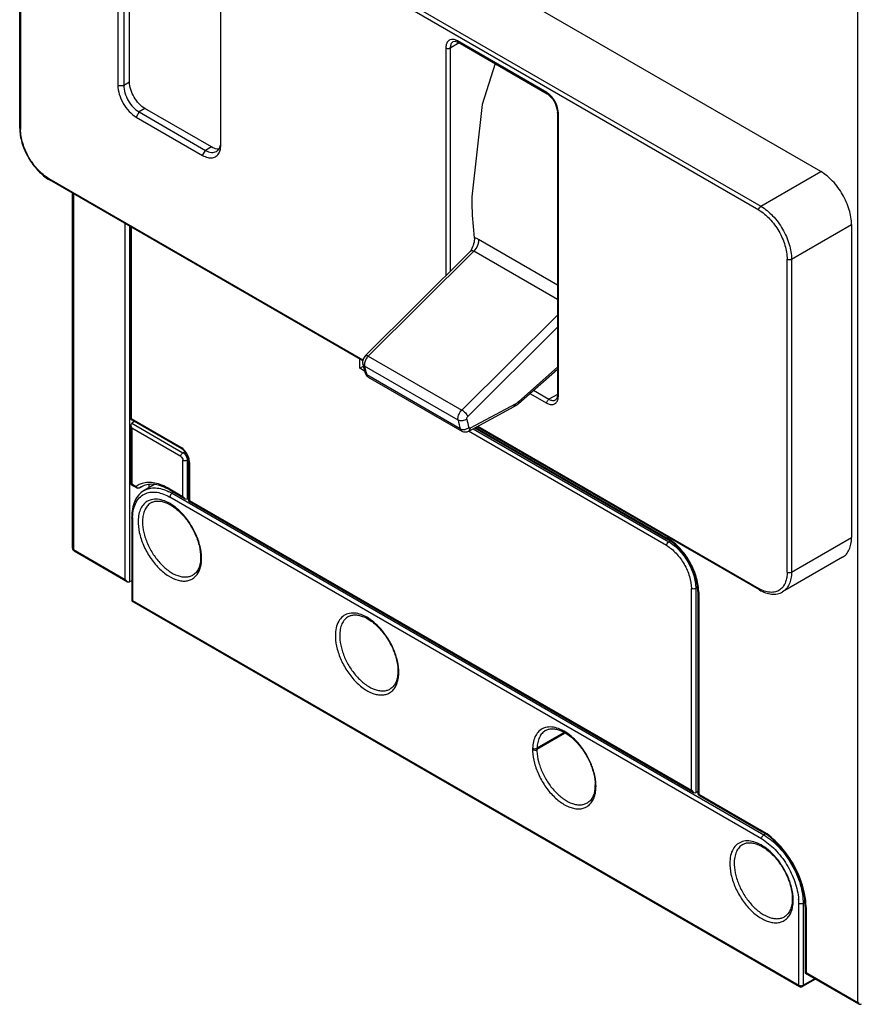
# Model space of a CAD drawing. Header units: millimetres. Extents: x 20 to 158, y 30 to 220.
# Tile 1 of 7: x 20 to 102, y 30 to 125. Entities that reach past the tile are written whole.
import ezdxf

# ---------------------------------------------------------------- set-up
doc = ezdxf.new("R2010")
doc.units = ezdxf.units.MM
doc.header["$LTSCALE"] = 16.212803
doc.layers.get('0').update_dxf_attribs({"linetype": 'CONTINUOUS'})

msp = doc.modelspace()

# ---------------------------------------------------------------- linework, layer by layer
at = {"color": 7, "linetype": 'Continuous'}
for p, q in [((97.955, 110.105), (29.246, 149.774)), ((91.937, 106.386), (23.227, 146.054)), ((23.439, 146.422), (92.149, 106.753)), ((20.392, 114.317), (20.392, 144.591)), ((20.48, 144.468), (20.48, 114.195)), ((101.535, 29.705), (101.535, 143.526)), ((31.03, 118.779), (31.03, 137.273)), ((29.899, 136.946), (29.899, 118.453)), ((30.464, 136.946), (30.464, 118.453)), ((39.869, 112.696), (39.869, 131.19)), ((61.648, 122.051), (61.648, 100.042)), ((62.942, 122.56), (62.072, 122.057)), ((62.072, 122.057), (62.072, 100.463)), ((62.354, 122.693), (62.335, 122.681)), ((62.355, 122.693), (62.354, 122.693)), ((71.406, 117.775), (62.768, 122.762)), ((62.83, 122.625), (71.468, 117.638)), ((29.899, 118.453), (30.464, 118.453)), ((31.03, 118.779), (30.464, 118.453)), ((31.949, 115.881), (31.666, 115.391)), ((31.666, 115.391), (38.101, 111.676)), ((32.515, 116.207), (31.949, 115.881)), ((31.949, 115.881), (38.384, 112.166)), ((38.95, 112.492), (32.515, 116.207)), ((72.45, 115.897), (72.45, 88.556)), ((72.537, 88.434), (72.537, 115.775)), ((38.95, 112.492), (38.384, 112.166)), ((38.101, 111.676), (38.384, 112.166)), ((92.149, 106.753), (97.955, 110.105)), ((23.227, 109.436), (53.62, 91.889)), ((53.603, 91.797), (23.289, 109.299)), ((25.505, 73.672), (25.505, 108.019)), ((25.593, 107.969), (25.593, 73.549)), ((30.614, 70.651), (30.614, 105.07)), ((31.038, 104.825), (31.038, 70.406)), ((95.109, 101.627), (100.915, 104.979)), ((100.915, 104.979), (100.915, 74.706)), ((31.087, 104.797), (31.087, 86.338)), ((31.175, 104.75), (31.175, 86.216)), ((72.45, 99.131), (64.811, 103.541)), ((53.861, 92.307), (63.985, 102.363)), ((64.349, 102.4), (54.14, 92.259)), ((64.097, 102.518), (63.985, 102.363)), ((72.45, 97.723), (64.349, 102.4)), ((94.684, 71.354), (94.684, 101.627)), ((95.109, 101.627), (95.109, 71.354)), ((63.191, 87.034), (72.45, 96.23)), ((63.759, 86.411), (72.45, 95.043)), ((53.307, 91.074), (53.307, 91.972)), ((53.781, 91.291), (53.609, 91.507)), ((54.14, 92.259), (63.191, 87.034)), ((53.307, 91.074), (53.661, 91.279)), ((53.775, 90.804), (53.307, 91.074)), ((62.832, 86.065), (53.781, 91.291)), ((53.811, 90.658), (53.982, 90.447)), ((68.67, 87.655), (72.45, 91.007)), ((72.45, 91.188), (68.696, 87.859)), ((63.033, 85.221), (53.982, 90.447)), ((54.13, 90.231), (63.181, 85.006)), ((69.79, 88.649), (71.42, 87.708)), ((70.125, 88.945), (71.628, 88.077)), ((68.696, 87.859), (68.67, 87.655)), ((72.451, 88.553), (71.628, 88.077)), ((63.86, 85.004), (68.265, 87.37)), ((68.405, 87.653), (64, 85.288)), ((68.265, 87.37), (68.405, 87.653)), ((31.158, 85.572), (31.246, 85.767)), ((31.175, 86.216), (35.983, 83.44)), ((31.237, 86.078), (36.045, 83.302)), ((31.511, 85.92), (31.246, 85.767)), ((31.246, 85.767), (36.195, 82.909)), ((31.246, 85.277), (31.158, 85.572)), ((31.158, 85.572), (31.158, 79.837)), ((35.983, 82.542), (31.246, 85.277)), ((31.246, 85.277), (31.246, 79.888)), ((83.006, 73.928), (63.85, 84.987)), ((64, 85.288), (63.86, 85.004)), ((64.28, 85.229), (83.218, 74.296)), ((64.438, 85.314), (83.143, 74.515)), ((64.529, 85.363), (83.081, 74.652)), ((91.999, 69.63), (64.642, 85.424)), ((64.733, 85.473), (91.937, 69.768)), ((36.195, 82.909), (36.357, 83.002)), ((36.195, 78.663), (36.195, 82.174)), ((36.711, 82.227), (36.62, 82.174)), ((36.62, 82.174), (36.62, 78.418)), ((36.744, 82.092), (36.744, 78.245)), ((36.832, 81.97), (36.832, 78.296)), ((31.246, 79.888), (31.158, 79.837)), ((31.158, 79.837), (31.787, 79.474)), ((31.246, 79.888), (31.658, 79.65)), ((31.787, 79.474), (31.658, 79.65)), ((31.965, 79.472), (31.787, 79.474)), ((32.224, 79.621), (31.965, 79.472)), ((32.164, 79.604), (31.965, 79.472)), ((33.39, 79.796), (32.439, 79.247)), ((32.939, 79.535), (32.939, 79.833)), ((34.852, 79.439), (36.195, 78.663)), ((34.914, 79.301), (36.407, 78.439)), ((92.203, 45.544), (34.927, 78.612)), ((35.306, 79.075), (35.139, 78.979)), ((35.139, 78.979), (92.415, 45.912)), ((36.195, 78.663), (36.407, 78.439)), ((36.407, 78.439), (36.62, 78.418)), ((36.744, 78.49), (36.62, 78.418)), ((36.832, 78.296), (36.744, 78.245)), ((36.744, 78.245), (85.622, 50.026)), ((36.832, 78.296), (85.41, 50.25)), ((31.233, 76.652), (31.233, 68.559)), ((31.321, 76.53), (31.321, 68.61)), ((83.218, 74.296), (83.323, 74.356)), ((95.109, 71.354), (100.915, 74.706)), ((25.593, 73.549), (30.614, 70.651)), ((25.655, 73.412), (30.826, 70.427)), ((100.048, 72.79), (94.242, 69.438)), ((30.614, 70.651), (30.826, 70.427)), ((31.233, 70.518), (31.038, 70.406)), ((30.826, 70.427), (31.038, 70.406)), ((85.41, 50.25), (85.41, 69.764)), ((85.966, 69.84), (85.834, 69.764)), ((85.834, 69.764), (85.834, 50.005)), ((31.321, 68.61), (31.233, 68.559)), ((31.321, 68.61), (95.809, 31.378)), ((86.034, 69.509), (86.034, 49.994)), ((86.122, 69.386), (86.122, 49.872)), ((31.233, 68.559), (95.871, 31.241)), ((73.144, 55.722), (70.465, 54.175)), ((73.033, 55.789), (70.468, 54.308)), ((70.043, 54.317), (70.041, 54.177)), ((70.468, 54.308), (70.465, 54.175)), ((76.093, 50.753), (76.091, 50.622)), ((76.178, 50.491), (76.181, 50.629)), ((85.41, 50.25), (85.622, 50.026)), ((85.622, 50.026), (85.834, 50.005)), ((86.034, 50.12), (85.834, 50.005)), ((86.122, 49.872), (92.203, 46.361)), ((86.184, 49.734), (92.265, 46.223)), ((92.575, 46.004), (92.415, 45.912)), ((95.809, 31.378), (95.809, 39.298)), ((96.393, 39.39), (96.233, 39.298)), ((96.233, 39.298), (96.233, 31.378)), ((96.428, 39.012), (96.428, 32.552)), ((96.516, 38.89), (96.516, 32.603)), ((96.516, 32.603), (96.428, 32.552)), ((96.428, 32.552), (101.597, 29.568)), ((96.516, 32.603), (101.535, 29.705)), ((97.436, 31.971), (96.171, 31.241)), ((96.233, 31.378), (97.348, 32.021))]:
    msp.add_line(p, q, dxfattribs=at)
for points in [[(62.355, 122.693), (62.537, 122.726), (62.787, 122.648), (62.83, 122.625)], [(66.412, 120.557), (65.17, 116.599), (64.158, 107.655)], [(71.468, 117.637), (71.484, 117.628), (72.013, 117.119), (72.237, 116.74), (72.448, 115.968), (72.45, 115.898)], [(72.45, 88.555), (72.375, 88.163), (72.257, 88.027)]]:
    msp.add_lwpolyline(points, dxfattribs=at)
for centre, radius, start, end in [((62.286, 122.126), 0.779, 81.93218, 86.83083), ((70.625, 116.426), 1.559, 55.29645, 59.93731), ((70.88, 115.773), 1.658, 0.05867, 4.41167), ((87.59, 99.154), 34.831, 192.68155, 194.11731), ((54.552, 91.428), 0.785, 176.36388, 179.96014), ((55.11, 91.306), 1.361, 140.9998, 149.19158), ((54.323, 91.412), 0.556, 188.05085, 192.63352), ((87.88, 98.965), 34.952, 192.68331, 193.1593), ((87.412, 98.855), 34.472, 193.15913, 193.70901), ((86.982, 98.751), 34.029, 193.70931, 194.12379), ((54.264, 90.464), 0.268, 228.72456, 239.94268), ((67.766, 88.841), 1.348, 298.29725, 303.13547), ((31.387, 86.338), 0.3, 180, 240.00056), ((96.386, 93.613), 34.392, 192.67686, 194.12183), ((96.851, 93.632), 34.01, 192.67686, 194.12183), ((32.817, 77.981), 2.032, 117.86766, 124.78805), ((32.83, 77.956), 2.06, 111.6764, 117.85557), ((32.849, 77.908), 2.112, 106.8117, 111.67248), ((33.029, 78.104), 1.731, 114.7865, 119.99004), ((32.767, 74.88), 4.736, 59.94737, 64.00353), ((33.503, 76.899), 1.507, 104.18945, 112.53664), ((35.995, 76.53), 4.674, 178.69747, 180.00365), ((35.595, 76.229), 3.738, 175.97613, 178.01101), ((35.979, 76.221), 3.698, 178.01086, 180.00998), ((35.761, 76.228), 3.48, 175.97613, 178.01101), ((30.631, 71.967), 7.468, 23.60229, 36.82154), ((31.068, 72.158), 6.991, 19.29243, 23.60353), ((81.017, 71.079), 4.127, 58.31318, 59.99239), ((25.805, 73.672), 0.3, 180, 240.00056), ((34.412, 72.658), 3.584, 353.81744, 358.06609), ((33.834, 72.675), 4.163, 0.00849, 1.71222), ((34.025, 72.675), 3.972, 358.01086, 0.00998), ((93.708, 72.835), 3.542, 239.99418, 241.71774), ((81.995, 69.385), 4.127, 0.00817, 1.6873), ((55.171, 65.198), 4.222, 180.01043, 182.03875), ((55.303, 65.198), 3.93, 180.01043, 182.03875), ((49.762, 60.967), 7.423, 21.69909, 38.34272), ((50.182, 61.142), 6.967, 19.62732, 21.63762), ((52.616, 61.643), 4.473, 2.00191, 3.88382), ((53.033, 61.654), 4.056, 358.02145, 2.05248), ((71.683, 54.864), 1.496, 105.22959, 113.6027), ((68.839, 49.935), 7.44, 23.63037, 37.3265), ((74.169, 54.174), 4.128, 179.96302, 182.04432), ((74.394, 54.176), 3.929, 180.01033, 182.02193), ((69.213, 50.097), 7.033, 19.72814, 23.64364), ((71.835, 50.626), 4.346, 1.68747, 1.97448), ((71.965, 50.63), 4.215, 1.31956, 1.68786), ((72.143, 50.631), 4.038, 359.96687, 1.35376), ((86.334, 49.994), 0.3, 180, 240.00056), ((89.291, 41.319), 5.823, 58.77952, 59.99634), ((93.355, 43.153), 4.222, 180.01043, 182.03875), ((93.487, 43.153), 3.93, 180.01043, 182.03875), ((87.946, 38.922), 7.423, 21.69909, 38.34272), ((88.366, 39.097), 6.967, 19.62732, 21.63762), ((90.8, 39.598), 4.473, 2.00191, 3.88382), ((91.217, 39.609), 4.056, 358.02145, 2.05248), ((90.626, 39.291), 5.183, 0.07823, 4.30062), ((90.694, 38.889), 5.823, 0.00422, 1.22098), ((96.021, 31.5), 0.3, 240.00056, 299.99985), ((96.021, 31.834), 0.507, 261.18668, 278.81359), ((96.028, 31.791), 0.463, 278.84407, 283.9649), ((101.747, 29.827), 0.3, 240.00056, 299.99985)]:
    msp.add_arc(centre, radius, start, end, dxfattribs=at)
for points, knots in [([(62.329, 122.904), (62.233, 122.909), (62.038, 122.882), (61.801, 122.692), (61.67, 122.396), (61.648, 122.172), (61.648, 122.051)], [0, 0, 0, 0, 0.233018, 0.45737, 0.707455, 1, 1, 1, 1]), ([(62.072, 122.051), (62.043, 122.035), (61.973, 122.01), (61.86, 121.996), (61.747, 122.01), (61.677, 122.035), (61.648, 122.051)], [0, 0, 0, 0, 0.230089, 0.49999, 0.769896, 1, 1, 1, 1]), ([(62.254, 122.615), (62.191, 122.55), (62.093, 122.364), (62.072, 122.161), (62.072, 122.051)], [0, 0, 0, 0, 0.454234, 1, 1, 1, 1]), ([(62.768, 122.762), (62.737, 122.78), (62.619, 122.842), (62.491, 122.884), (62.395, 122.897)], [0, 0, 0, 0, 0.270936, 1, 1, 1, 1]), ([(62.768, 122.762), (62.768, 122.748), (62.772, 122.698), (62.798, 122.644), (62.83, 122.625)], [0, 0, 0, 0, 0.277394, 1, 1, 1, 1]), ([(29.899, 118.453), (29.899, 118.163), (30.007, 117.552), (30.386, 116.693), (30.94, 115.935), (31.415, 115.536), (31.666, 115.391)], [0, 0, 0, 0, 0.237254, 0.500001, 0.762748, 1, 1, 1, 1]), ([(30.464, 118.453), (30.464, 118.209), (30.556, 117.696), (30.874, 116.974), (31.339, 116.338), (31.738, 116.002), (31.949, 115.881)], [0, 0, 0, 0, 0.237248, 0.500001, 0.762753, 1, 1, 1, 1]), ([(32.515, 116.207), (32.304, 116.329), (31.905, 116.665), (31.44, 117.301), (31.121, 118.022), (31.03, 118.536), (31.03, 118.779)], [0, 0, 0, 0, 0.237252, 0.499999, 0.762746, 1, 1, 1, 1]), ([(71.468, 117.638), (71.458, 117.643), (71.419, 117.679), (71.406, 117.735), (71.406, 117.775)], [0, 0, 0, 0, 0.22889, 1, 1, 1, 1]), ([(71.781, 117.483), (71.759, 117.504), (71.675, 117.584), (71.584, 117.658), (71.513, 117.707)], [0, 0, 0, 0, 0.258508, 1, 1, 1, 1]), ([(72.467, 116.28), (72.408, 116.505), (72.227, 116.939), (71.946, 117.318), (71.781, 117.483)], [0, 0, 0, 0, 0.498713, 1, 1, 1, 1]), ([(72.532, 115.9), (72.53, 115.931), (72.517, 116.059), (72.492, 116.186), (72.467, 116.28)], [0, 0, 0, 0, 0.240878, 1, 1, 1, 1]), ([(72.537, 115.775), (72.525, 115.782), (72.483, 115.811), (72.45, 115.86), (72.45, 115.897)], [0, 0, 0, 0, 0.277502, 1, 1, 1, 1]), ([(20.392, 114.317), (20.392, 113.84), (20.568, 112.837), (21.187, 111.431), (22.095, 110.191), (22.875, 109.538), (23.289, 109.299)], [0, 0, 0, 0, 0.238623, 0.500003, 0.761382, 1, 1, 1, 1]), ([(20.392, 114.317), (20.392, 114.294), (20.412, 114.242), (20.455, 114.209), (20.48, 114.195)], [0, 0, 0, 0, 0.449974, 1, 1, 1, 1]), ([(23.227, 109.436), (22.837, 109.661), (22.099, 110.283), (21.237, 111.46), (20.649, 112.795), (20.48, 113.745), (20.48, 114.195)], [0, 0, 0, 0, 0.23724, 0.499999, 0.762759, 1, 1, 1, 1]), ([(39.666, 112.291), (39.61, 112.288), (39.359, 112.298), (39.118, 112.395), (38.95, 112.492)], [0, 0, 0, 0, 0.225255, 1, 1, 1, 1]), ([(39.434, 112.062), (39.535, 112.12), (39.72, 112.305), (39.807, 112.546), (39.834, 112.676)], [0, 0, 0, 0, 0.467842, 1, 1, 1, 1]), ([(39.699, 111.921), (39.727, 111.974), (39.835, 112.219), (39.869, 112.491), (39.869, 112.696)], [0, 0, 0, 0, 0.227853, 1, 1, 1, 1]), ([(38.101, 111.676), (38.255, 111.587), (38.56, 111.452), (38.968, 111.417), (39.249, 111.493), (39.494, 111.628), (39.632, 111.797), (39.699, 111.921)], [0, 0, 0, 0, 0.292612, 0.542151, 0.656406, 0.768222, 1, 1, 1, 1]), ([(38.384, 112.166), (38.476, 112.112), (38.659, 112.025), (38.941, 111.957), (39.206, 111.964), (39.365, 112.022), (39.434, 112.062)], [0, 0, 0, 0, 0.289535, 0.549106, 0.782249, 1, 1, 1, 1]), ([(100.915, 104.979), (100.915, 105.464), (100.733, 106.488), (100.098, 107.925), (99.17, 109.194), (98.375, 109.863), (97.955, 110.105)], [0, 0, 0, 0, 0.237241, 0.500001, 0.76276, 1, 1, 1, 1]), ([(23.227, 109.436), (23.227, 109.407), (23.234, 109.354), (23.269, 109.31), (23.289, 109.299)], [0, 0, 0, 0, 0.550024, 1, 1, 1, 1]), ([(64.158, 107.655), (64.158, 107.315), (64.177, 105.994), (64.275, 104.673), (64.397, 103.699)], [0, 0, 0, 0, 0.256738, 1, 1, 1, 1]), ([(91.937, 106.386), (91.937, 106.459), (91.986, 106.602), (92.086, 106.717), (92.149, 106.753)], [0, 0, 0, 0, 0.500002, 1, 1, 1, 1]), ([(92.149, 106.753), (92.569, 106.511), (93.364, 105.842), (94.292, 104.573), (94.927, 103.135), (95.109, 102.112), (95.109, 101.627)], [0, 0, 0, 0, 0.237237, 0.499999, 0.762762, 1, 1, 1, 1]), ([(91.937, 106.386), (92.327, 106.161), (93.065, 105.539), (93.927, 104.362), (94.515, 103.027), (94.684, 102.077), (94.684, 101.627)], [0, 0, 0, 0, 0.23724, 0.499999, 0.762759, 1, 1, 1, 1]), ([(64.397, 103.699), (64.409, 103.608), (64.404, 103.413), (64.319, 103.01), (64.192, 102.714), (64.097, 102.518)], [0, 0, 0, 0, 0.221969, 0.469227, 1, 1, 1, 1]), ([(64.811, 103.541), (64.821, 103.454), (64.812, 103.256), (64.696, 102.849), (64.509, 102.559), (64.349, 102.4)], [0, 0, 0, 0, 0.208547, 0.46483, 1, 1, 1, 1]), ([(64.811, 103.541), (64.775, 103.562), (64.645, 103.631), (64.503, 103.682), (64.397, 103.699)], [0, 0, 0, 0, 0.275412, 1, 1, 1, 1]), ([(64.349, 102.4), (64.3, 102.428), (64.192, 102.464), (64.081, 102.432), (64.038, 102.405)], [0, 0, 0, 0, 0.528466, 1, 1, 1, 1]), ([(95.109, 101.627), (95.046, 101.591), (94.896, 101.562), (94.747, 101.591), (94.684, 101.627)], [0, 0, 0, 0, 0.499999, 1, 1, 1, 1]), ([(53.861, 92.307), (53.758, 92.205), (53.6, 91.95), (53.577, 91.647), (53.609, 91.507)], [0, 0, 0, 0, 0.50324, 1, 1, 1, 1]), ([(53.942, 92.003), (53.917, 91.961), (53.83, 91.797), (53.776, 91.614), (53.768, 91.478)], [0, 0, 0, 0, 0.263941, 1, 1, 1, 1]), ([(53.861, 92.307), (53.887, 92.333), (53.964, 92.335), (54.055, 92.304), (54.111, 92.276), (54.14, 92.259)], [0, 0, 0, 0, 0.371463, 0.653884, 1, 1, 1, 1]), ([(53.766, 91.429), (53.766, 91.421), (53.767, 91.389), (53.769, 91.358), (53.773, 91.334)], [0, 0, 0, 0, 0.257579, 1, 1, 1, 1]), ([(53.811, 90.658), (53.833, 90.571), (53.912, 90.401), (54.051, 90.277), (54.13, 90.231)], [0, 0, 0, 0, 0.499498, 1, 1, 1, 1]), ([(53.982, 90.447), (53.986, 90.428), (54.008, 90.36), (54.048, 90.296), (54.087, 90.262)], [0, 0, 0, 0, 0.271073, 1, 1, 1, 1]), ([(68.696, 87.859), (68.68, 87.846), (68.619, 87.793), (68.554, 87.744), (68.503, 87.711)], [0, 0, 0, 0, 0.257482, 1, 1, 1, 1]), ([(71.42, 87.708), (71.42, 87.741), (71.434, 87.814), (71.478, 87.919), (71.546, 88.01), (71.603, 88.058), (71.632, 88.075)], [0, 0, 0, 0, 0.230132, 0.500037, 0.769924, 1, 1, 1, 1]), ([(71.42, 87.708), (71.52, 87.65), (71.72, 87.566), (72.031, 87.558), (72.293, 87.686), (72.401, 87.842), (72.441, 87.926)], [0, 0, 0, 0, 0.292034, 0.538115, 0.763102, 1, 1, 1, 1]), ([(71.632, 88.075), (71.685, 88.044), (71.793, 87.995), (71.96, 87.959), (72.116, 87.966), (72.211, 88.001), (72.252, 88.024)], [0, 0, 0, 0, 0.285169, 0.544583, 0.779421, 1, 1, 1, 1]), ([(72.441, 87.926), (72.458, 87.962), (72.519, 88.125), (72.537, 88.3), (72.537, 88.434)], [0, 0, 0, 0, 0.229772, 1, 1, 1, 1]), ([(72.45, 88.555), (72.45, 88.543), (72.461, 88.492), (72.503, 88.453), (72.537, 88.434)], [0, 0, 0, 0, 0.228916, 1, 1, 1, 1]), ([(62.817, 86.203), (62.817, 86.352), (62.902, 86.66), (63.078, 86.921), (63.191, 87.034)], [0, 0, 0, 0, 0.482301, 1, 1, 1, 1]), ([(63.191, 87.034), (63.252, 86.998), (63.373, 86.911), (63.535, 86.756), (63.669, 86.588), (63.737, 86.469), (63.759, 86.411)], [0, 0, 0, 0, 0.248258, 0.521396, 0.783297, 1, 1, 1, 1]), ([(68.265, 87.37), (68.301, 87.389), (68.444, 87.472), (68.576, 87.573), (68.67, 87.655)], [0, 0, 0, 0, 0.244624, 1, 1, 1, 1]), ([(31.087, 86.338), (31.087, 86.315), (31.108, 86.263), (31.15, 86.23), (31.175, 86.216)], [0, 0, 0, 0, 0.449974, 1, 1, 1, 1]), ([(31.175, 86.216), (31.175, 86.187), (31.182, 86.134), (31.217, 86.09), (31.237, 86.078)], [0, 0, 0, 0, 0.550024, 1, 1, 1, 1]), ([(62.832, 86.065), (62.829, 86.076), (62.82, 86.122), (62.817, 86.168), (62.817, 86.203)], [0, 0, 0, 0, 0.238572, 1, 1, 1, 1]), ([(63.669, 86.169), (63.554, 86.072), (63.268, 85.957), (62.955, 85.994), (62.832, 86.065)], [0, 0, 0, 0, 0.513916, 1, 1, 1, 1]), ([(63.669, 86.169), (63.66, 86.209), (63.677, 86.301), (63.726, 86.378), (63.759, 86.411)], [0, 0, 0, 0, 0.465685, 1, 1, 1, 1]), ([(63.033, 85.221), (63.045, 85.215), (63.096, 85.188), (63.151, 85.17), (63.194, 85.161)], [0, 0, 0, 0, 0.238871, 1, 1, 1, 1]), ([(63.181, 85.006), (63.145, 85.027), (63.078, 85.091), (63.044, 85.176), (63.033, 85.221)], [0, 0, 0, 0, 0.471878, 1, 1, 1, 1]), ([(63.181, 85.006), (63.282, 84.947), (63.521, 84.884), (63.757, 84.949), (63.86, 85.004)], [0, 0, 0, 0, 0.500418, 1, 1, 1, 1]), ([(63.194, 85.161), (63.214, 85.157), (63.296, 85.143), (63.381, 85.144), (63.444, 85.152)], [0, 0, 0, 0, 0.242183, 1, 1, 1, 1]), ([(63.444, 85.152), (63.483, 85.157), (63.636, 85.187), (63.781, 85.259), (63.868, 85.334)], [0, 0, 0, 0, 0.257131, 1, 1, 1, 1]), ([(64, 85.288), (63.975, 85.274), (63.929, 85.262), (63.882, 85.296), (63.872, 85.321), (63.868, 85.334)], [0, 0, 0, 0, 0.518048, 0.745198, 1, 1, 1, 1]), ([(36.045, 83.302), (36.025, 83.314), (35.99, 83.358), (35.983, 83.411), (35.983, 83.44)], [0, 0, 0, 0, 0.449976, 1, 1, 1, 1]), ([(36.088, 83.372), (36.079, 83.378), (36.045, 83.402), (36.01, 83.424), (35.983, 83.44)], [0, 0, 0, 0, 0.255789, 1, 1, 1, 1]), ([(35.983, 82.542), (35.983, 82.614), (36.033, 82.758), (36.132, 82.873), (36.195, 82.909)], [0, 0, 0, 0, 0.500002, 1, 1, 1, 1]), ([(36.744, 82.092), (36.744, 82.204), (36.699, 82.444), (36.547, 82.786), (36.328, 83.087), (36.142, 83.247), (36.045, 83.302)], [0, 0, 0, 0, 0.230663, 0.499989, 0.769325, 1, 1, 1, 1]), ([(36.482, 82.964), (36.454, 83.005), (36.339, 83.156), (36.201, 83.29), (36.088, 83.372)], [0, 0, 0, 0, 0.261912, 1, 1, 1, 1]), ([(36.195, 82.909), (36.224, 82.892), (36.344, 82.808), (36.439, 82.69), (36.495, 82.592)], [0, 0, 0, 0, 0.228766, 1, 1, 1, 1]), ([(36.825, 82.094), (36.81, 82.245), (36.727, 82.553), (36.576, 82.831), (36.482, 82.964)], [0, 0, 0, 0, 0.48296, 1, 1, 1, 1]), ([(35.983, 82.542), (36.046, 82.505), (36.146, 82.39), (36.195, 82.247), (36.195, 82.174)], [0, 0, 0, 0, 0.499997, 1, 1, 1, 1]), ([(36.33, 82.129), (36.317, 82.131), (36.271, 82.14), (36.225, 82.157), (36.195, 82.174)], [0, 0, 0, 0, 0.266923, 1, 1, 1, 1]), ([(36.62, 82.174), (36.579, 82.151), (36.481, 82.121), (36.381, 82.121), (36.33, 82.129)], [0, 0, 0, 0, 0.477225, 1, 1, 1, 1]), ([(36.495, 82.592), (36.515, 82.558), (36.581, 82.428), (36.62, 82.281), (36.62, 82.174)], [0, 0, 0, 0, 0.267079, 1, 1, 1, 1]), ([(36.832, 81.97), (36.807, 81.984), (36.764, 82.017), (36.744, 82.069), (36.744, 82.092)], [0, 0, 0, 0, 0.550026, 1, 1, 1, 1]), ([(36.832, 81.97), (36.832, 81.98), (36.831, 82.022), (36.828, 82.063), (36.825, 82.094)], [0, 0, 0, 0, 0.244158, 1, 1, 1, 1]), ([(32.439, 79.247), (32.244, 79.134), (31.882, 78.831), (31.499, 78.213), (31.276, 77.468), (31.233, 76.931), (31.233, 76.652)], [0, 0, 0, 0, 0.226456, 0.463126, 0.719609, 1, 1, 1, 1]), ([(34.852, 79.439), (34.628, 79.568), (34.182, 79.787), (33.498, 79.992), (32.845, 80.051), (32.429, 79.987), (32.238, 79.929)], [0, 0, 0, 0, 0.284381, 0.544052, 0.780741, 1, 1, 1, 1]), ([(34.914, 79.301), (34.679, 79.437), (34.218, 79.66), (33.516, 79.847), (32.87, 79.863), (32.476, 79.756), (32.303, 79.676)], [0, 0, 0, 0, 0.29728, 0.560092, 0.791259, 1, 1, 1, 1]), ([(32.439, 79.247), (32.599, 79.339), (32.962, 79.478), (33.562, 79.522), (34.206, 79.408), (34.63, 79.241), (34.843, 79.137)], [0, 0, 0, 0, 0.22209, 0.457072, 0.714701, 1, 1, 1, 1]), ([(32.605, 78.974), (32.769, 79.039), (33.133, 79.121), (33.715, 79.092), (34.327, 78.921), (34.727, 78.728), (34.927, 78.612)], [0, 0, 0, 0, 0.218281, 0.453714, 0.71357, 1, 1, 1, 1]), ([(34.852, 79.439), (34.852, 79.41), (34.859, 79.357), (34.894, 79.313), (34.914, 79.301)], [0, 0, 0, 0, 0.550024, 1, 1, 1, 1]), ([(31.322, 76.636), (31.328, 76.909), (31.385, 77.426), (31.635, 78.124), (32.043, 78.667), (32.413, 78.898), (32.605, 78.974)], [0, 0, 0, 0, 0.290605, 0.548156, 0.779646, 1, 1, 1, 1]), ([(32.926, 78.291), (32.775, 78.228), (32.486, 78.046), (32.158, 77.629), (31.944, 77.096), (31.881, 76.701), (31.866, 76.491)], [0, 0, 0, 0, 0.223165, 0.456378, 0.713165, 1, 1, 1, 1]), ([(33.118, 78.07), (33.205, 78.12), (33.399, 78.2), (33.727, 78.246), (34.089, 78.215), (34.639, 78.063), (35.357, 77.662), (36.162, 76.941), (36.879, 76.016), (37.445, 74.966), (37.81, 73.881), (37.909, 73.146), (37.909, 72.798)], [0, 0, 0, 0, 0.037371, 0.077612, 0.122374, 0.172592, 0.289769, 0.426012, 0.574098, 0.725155, 0.869932, 1, 1, 1, 1]), ([(35.805, 77.338), (35.59, 77.535), (35.154, 77.882), (34.457, 78.253), (33.776, 78.433), (33.332, 78.41), (33.134, 78.36)], [0, 0, 0, 0, 0.294981, 0.560185, 0.793536, 1, 1, 1, 1]), ([(35.139, 78.979), (35.076, 78.943), (34.977, 78.828), (34.927, 78.684), (34.927, 78.612)], [0, 0, 0, 0, 0.499998, 1, 1, 1, 1]), ([(33.118, 78.07), (32.999, 78.001), (32.773, 77.818), (32.52, 77.445), (32.353, 76.986), (32.303, 76.65), (32.29, 76.472)], [0, 0, 0, 0, 0.222126, 0.457186, 0.715066, 1, 1, 1, 1]), ([(36.609, 76.442), (36.547, 76.525), (36.299, 76.841), (36.024, 77.135), (35.805, 77.338)], [0, 0, 0, 0, 0.256072, 1, 1, 1, 1]), ([(31.321, 76.53), (31.296, 76.544), (31.254, 76.577), (31.233, 76.629), (31.233, 76.652)], [0, 0, 0, 0, 0.550026, 1, 1, 1, 1]), ([(31.859, 76.359), (31.846, 75.969), (31.939, 75.142), (32.342, 73.927), (32.98, 72.759), (33.797, 71.744), (34.717, 70.975), (35.547, 70.579), (36.182, 70.472), (36.611, 70.494), (37.001, 70.616), (37.225, 70.763), (37.324, 70.849)], [0, 0, 0, 0, 0.128923, 0.272213, 0.421575, 0.567389, 0.700793, 0.815801, 0.866256, 0.912746, 0.956684, 1, 1, 1, 1]), ([(32.281, 76.22), (32.281, 75.875), (32.378, 75.148), (32.739, 74.082), (33.294, 73.054), (34.001, 72.15), (34.8, 71.443), (35.523, 71.047), (36.089, 70.897), (36.478, 70.868), (36.841, 70.921), (37.06, 71.013), (37.16, 71.07)], [0, 0, 0, 0, 0.128686, 0.270271, 0.417429, 0.561774, 0.695443, 0.812707, 0.864675, 0.912507, 0.957138, 1, 1, 1, 1]), ([(37.995, 72.799), (37.991, 72.933), (37.948, 73.5), (37.809, 74.057), (37.666, 74.467)], [0, 0, 0, 0, 0.235173, 1, 1, 1, 1]), ([(83.143, 74.515), (83.123, 74.527), (83.088, 74.571), (83.081, 74.624), (83.081, 74.652)], [0, 0, 0, 0, 0.449976, 1, 1, 1, 1]), ([(86.034, 69.509), (86.034, 69.979), (85.854, 70.978), (85.233, 72.384), (84.326, 73.625), (83.551, 74.28), (83.143, 74.515)], [0, 0, 0, 0, 0.23577, 0.499999, 0.764229, 1, 1, 1, 1]), ([(86.12, 69.507), (86.106, 69.989), (85.911, 70.995), (85.279, 72.41), (84.369, 73.665), (83.595, 74.337), (83.185, 74.59)], [0, 0, 0, 0, 0.238342, 0.500001, 0.761659, 1, 1, 1, 1]), ([(100.048, 72.79), (100.186, 72.87), (100.444, 73.087), (100.719, 73.536), (100.883, 74.091), (100.915, 74.494), (100.915, 74.706)], [0, 0, 0, 0, 0.217783, 0.45091, 0.710297, 1, 1, 1, 1]), ([(25.505, 73.672), (25.505, 73.648), (25.526, 73.596), (25.568, 73.564), (25.593, 73.549)], [0, 0, 0, 0, 0.449974, 1, 1, 1, 1]), ([(25.593, 73.549), (25.593, 73.521), (25.6, 73.468), (25.635, 73.424), (25.655, 73.412)], [0, 0, 0, 0, 0.550024, 1, 1, 1, 1]), ([(83.006, 73.928), (83.006, 74.001), (83.056, 74.144), (83.155, 74.259), (83.218, 74.296)], [0, 0, 0, 0, 0.500002, 1, 1, 1, 1]), ([(83.006, 73.928), (83.347, 73.731), (83.993, 73.187), (84.747, 72.157), (85.262, 70.989), (85.41, 70.158), (85.41, 69.764)], [0, 0, 0, 0, 0.23724, 0.499999, 0.762759, 1, 1, 1, 1]), ([(83.218, 74.296), (83.59, 74.081), (84.292, 73.49), (85.113, 72.368), (85.674, 71.097), (85.834, 70.193), (85.834, 69.764)], [0, 0, 0, 0, 0.237237, 0.499999, 0.762762, 1, 1, 1, 1]), ([(37.909, 72.798), (37.909, 72.598), (37.88, 72.224), (37.733, 71.718), (37.495, 71.323), (37.275, 71.137), (37.16, 71.07)], [0, 0, 0, 0, 0.305121, 0.569403, 0.796873, 1, 1, 1, 1]), ([(37.324, 70.849), (37.51, 71.009), (37.823, 71.462), (37.945, 71.988), (37.976, 72.272)], [0, 0, 0, 0, 0.463086, 1, 1, 1, 1]), ([(94.684, 71.354), (94.684, 71.184), (94.662, 70.858), (94.55, 70.404), (94.362, 70.017), (94.184, 69.808), (94.085, 69.722)], [0, 0, 0, 0, 0.28527, 0.545136, 0.781273, 1, 1, 1, 1]), ([(95.109, 71.354), (95.109, 71.142), (95.076, 70.738), (94.913, 70.184), (94.638, 69.735), (94.38, 69.517), (94.242, 69.438)], [0, 0, 0, 0, 0.2897, 0.549084, 0.782214, 1, 1, 1, 1]), ([(94.684, 71.354), (94.747, 71.318), (94.896, 71.289), (95.046, 71.318), (95.109, 71.354)], [0, 0, 0, 0, 0.500001, 1, 1, 1, 1]), ([(85.545, 69.719), (85.532, 69.721), (85.486, 69.73), (85.44, 69.747), (85.41, 69.764)], [0, 0, 0, 0, 0.266923, 1, 1, 1, 1]), ([(85.834, 69.764), (85.793, 69.74), (85.696, 69.711), (85.596, 69.711), (85.545, 69.719)], [0, 0, 0, 0, 0.477225, 1, 1, 1, 1]), ([(91.999, 69.63), (91.979, 69.642), (91.944, 69.686), (91.937, 69.739), (91.937, 69.768)], [0, 0, 0, 0, 0.449976, 1, 1, 1, 1]), ([(91.999, 69.63), (92.188, 69.521), (92.568, 69.341), (93.162, 69.201), (93.736, 69.219), (94.086, 69.348), (94.242, 69.438)], [0, 0, 0, 0, 0.27801, 0.53377, 0.771336, 1, 1, 1, 1]), ([(94.085, 69.722), (93.964, 69.616), (93.672, 69.445), (93.152, 69.365), (92.585, 69.457), (92.216, 69.615), (92.03, 69.716)], [0, 0, 0, 0, 0.221534, 0.452576, 0.709387, 1, 1, 1, 1]), ([(86.122, 69.386), (86.097, 69.4), (86.055, 69.433), (86.034, 69.485), (86.034, 69.509)], [0, 0, 0, 0, 0.550026, 1, 1, 1, 1]), ([(52.173, 67.323), (51.988, 67.269), (51.627, 67.082), (51.228, 66.59), (50.994, 65.938), (50.949, 65.454), (50.949, 65.198)], [0, 0, 0, 0, 0.220464, 0.449842, 0.706888, 1, 1, 1, 1]), ([(52.21, 67.048), (52.077, 66.971), (51.828, 66.761), (51.562, 66.327), (51.404, 65.792), (51.373, 65.402), (51.373, 65.198)], [0, 0, 0, 0, 0.217779, 0.450906, 0.710343, 1, 1, 1, 1]), ([(54.847, 66.361), (54.631, 66.555), (54.192, 66.895), (53.492, 67.253), (52.81, 67.416), (52.369, 67.38), (52.173, 67.323)], [0, 0, 0, 0, 0.295619, 0.560675, 0.793538, 1, 1, 1, 1]), ([(52.21, 67.048), (52.298, 67.098), (52.497, 67.18), (52.831, 67.224), (53.201, 67.189), (53.762, 67.028), (54.493, 66.609), (55.307, 65.862), (56.026, 64.91), (56.584, 63.835), (56.932, 62.736), (57.011, 61.994), (56.999, 61.647)], [0, 0, 0, 0, 0.037415, 0.077786, 0.122803, 0.173398, 0.291565, 0.428823, 0.577561, 0.728532, 0.872195, 1, 1, 1, 1]), ([(55.583, 65.572), (55.526, 65.644), (55.297, 65.922), (55.046, 66.181), (54.847, 66.361)], [0, 0, 0, 0, 0.25602, 1, 1, 1, 1]), ([(50.952, 65.048), (50.966, 64.658), (51.102, 63.845), (51.546, 62.665), (52.203, 61.55), (53.017, 60.597), (53.796, 59.984), (54.438, 59.658), (54.894, 59.508), (55.334, 59.447), (55.746, 59.48), (56.119, 59.608), (56.334, 59.754), (56.429, 59.838)], [0, 0, 0, 0, 0.133051, 0.278411, 0.427835, 0.572245, 0.703564, 0.762678, 0.816992, 0.866786, 0.912873, 0.956661, 1, 1, 1, 1]), ([(51.376, 65.058), (51.388, 64.714), (51.504, 63.996), (51.882, 62.948), (52.445, 61.946), (53.149, 61.07), (53.938, 60.389), (54.648, 60.012), (55.202, 59.871), (55.584, 59.847), (55.939, 59.901), (56.154, 59.991), (56.252, 60.048)], [0, 0, 0, 0, 0.13069, 0.273268, 0.420463, 0.56417, 0.696904, 0.813319, 0.864985, 0.912628, 0.957169, 1, 1, 1, 1]), ([(57.079, 61.946), (57.07, 62.07), (57.013, 62.593), (56.879, 63.105), (56.745, 63.483)], [0, 0, 0, 0, 0.236852, 1, 1, 1, 1]), ([(56.999, 61.647), (56.992, 61.462), (56.953, 61.115), (56.802, 60.649), (56.57, 60.284), (56.361, 60.111), (56.252, 60.048)], [0, 0, 0, 0, 0.302553, 0.56569, 0.794145, 1, 1, 1, 1]), ([(56.429, 59.838), (56.531, 59.928), (56.717, 60.145), (56.918, 60.541), (57.046, 61.007), (57.08, 61.34), (57.087, 61.514)], [0, 0, 0, 0, 0.220881, 0.457996, 0.717167, 1, 1, 1, 1]), ([(71.084, 56.235), (70.929, 56.167), (70.634, 55.97), (70.307, 55.524), (70.102, 54.957), (70.051, 54.538), (70.043, 54.317)], [0, 0, 0, 0, 0.220767, 0.45321, 0.710961, 1, 1, 1, 1]), ([(73.947, 55.331), (73.733, 55.525), (73.297, 55.863), (72.603, 56.223), (71.925, 56.391), (71.485, 56.361), (71.29, 56.308)], [0, 0, 0, 0, 0.295161, 0.560185, 0.793331, 1, 1, 1, 1]), ([(71.302, 56.025), (71.176, 55.952), (70.939, 55.757), (70.679, 55.355), (70.516, 54.86), (70.474, 54.498), (70.468, 54.308)], [0, 0, 0, 0, 0.220031, 0.454137, 0.712752, 1, 1, 1, 1]), ([(71.302, 56.025), (71.389, 56.075), (71.583, 56.155), (71.911, 56.201), (72.274, 56.17), (72.823, 56.018), (73.542, 55.616), (74.346, 54.895), (75.064, 53.97), (75.629, 52.92), (75.995, 51.835), (76.093, 51.099), (76.093, 50.751)], [0, 0, 0, 0, 0.037371, 0.077614, 0.122378, 0.1726, 0.289787, 0.426041, 0.574134, 0.72519, 0.869955, 1, 1, 1, 1]), ([(74.755, 54.447), (74.693, 54.528), (74.444, 54.841), (74.167, 55.132), (73.947, 55.331)], [0, 0, 0, 0, 0.256327, 1, 1, 1, 1]), ([(70.043, 54.318), (70.106, 54.279), (70.254, 54.245), (70.405, 54.272), (70.468, 54.308)], [0, 0, 0, 0, 0.502638, 1, 1, 1, 1]), ([(70.041, 54.18), (70.104, 54.142), (70.253, 54.111), (70.402, 54.139), (70.465, 54.175)], [0, 0, 0, 0, 0.501326, 1, 1, 1, 1]), ([(70.044, 54.027), (70.057, 53.637), (70.193, 52.824), (70.637, 51.644), (71.295, 50.528), (72.108, 49.575), (72.887, 48.962), (73.529, 48.636), (73.986, 48.485), (74.425, 48.425), (74.837, 48.458), (75.211, 48.585), (75.425, 48.731), (75.521, 48.815)], [0, 0, 0, 0, 0.133033, 0.278385, 0.427808, 0.572224, 0.703552, 0.76267, 0.816988, 0.866784, 0.912873, 0.956662, 1, 1, 1, 1]), ([(70.468, 54.037), (70.48, 53.692), (70.595, 52.974), (70.973, 51.926), (71.536, 50.924), (72.24, 50.048), (73.029, 49.367), (73.74, 48.99), (74.294, 48.849), (74.675, 48.824), (75.031, 48.878), (75.246, 48.969), (75.344, 49.025)], [0, 0, 0, 0, 0.130674, 0.273243, 0.420438, 0.56415, 0.696892, 0.813314, 0.864983, 0.912627, 0.957169, 1, 1, 1, 1]), ([(76.178, 50.775), (76.174, 50.911), (76.126, 51.488), (75.982, 52.055), (75.833, 52.471)], [0, 0, 0, 0, 0.234999, 1, 1, 1, 1]), ([(76.091, 50.623), (76.084, 50.438), (76.045, 50.092), (75.894, 49.626), (75.662, 49.261), (75.453, 49.088), (75.344, 49.025)], [0, 0, 0, 0, 0.302529, 0.565656, 0.794121, 1, 1, 1, 1]), ([(76.178, 50.49), (76.153, 50.506), (76.11, 50.542), (76.09, 50.597), (76.091, 50.622)], [0, 0, 0, 0, 0.547125, 1, 1, 1, 1]), ([(76.181, 50.625), (76.172, 50.631), (76.141, 50.652), (76.114, 50.681), (76.103, 50.705)], [0, 0, 0, 0, 0.276598, 1, 1, 1, 1]), ([(75.521, 48.815), (75.622, 48.905), (75.808, 49.122), (76.01, 49.519), (76.138, 49.984), (76.172, 50.317), (76.178, 50.491)], [0, 0, 0, 0, 0.220894, 0.458014, 0.717184, 1, 1, 1, 1]), ([(86.034, 49.994), (86.034, 49.971), (86.055, 49.919), (86.097, 49.886), (86.122, 49.872)], [0, 0, 0, 0, 0.449974, 1, 1, 1, 1]), ([(86.122, 49.872), (86.122, 49.861), (86.124, 49.825), (86.135, 49.787), (86.15, 49.766)], [0, 0, 0, 0, 0.277737, 1, 1, 1, 1]), ([(92.265, 46.223), (92.245, 46.235), (92.21, 46.279), (92.203, 46.332), (92.203, 46.361)], [0, 0, 0, 0, 0.449976, 1, 1, 1, 1]), ([(92.203, 45.544), (92.203, 45.617), (92.253, 45.761), (92.352, 45.875), (92.415, 45.912)], [0, 0, 0, 0, 0.500002, 1, 1, 1, 1]), ([(96.428, 39.012), (96.428, 39.339), (96.368, 40.02), (96.04, 41.426), (95.277, 43.155), (94.161, 44.68), (93.108, 45.667), (92.548, 46.06), (92.265, 46.223)], [0, 0, 0, 0, 0.113332, 0.236538, 0.5, 0.763462, 0.886669, 1, 1, 1, 1]), ([(96.515, 39.013), (96.5, 39.703), (96.226, 41.149), (95.322, 43.181), (94.014, 44.98), (92.899, 45.94), (92.309, 46.298)], [0, 0, 0, 0, 0.238024, 0.500001, 0.761977, 1, 1, 1, 1]), ([(92.415, 45.912), (92.676, 45.761), (93.193, 45.399), (94.159, 44.494), (95.181, 43.099), (95.878, 41.518), (96.178, 40.228), (96.233, 39.6), (96.233, 39.298)], [0, 0, 0, 0, 0.114223, 0.237555, 0.499999, 0.762443, 0.885776, 1, 1, 1, 1]), ([(90.357, 45.278), (90.172, 45.224), (89.811, 45.037), (89.412, 44.545), (89.178, 43.893), (89.133, 43.409), (89.133, 43.153)], [0, 0, 0, 0, 0.220464, 0.449842, 0.706888, 1, 1, 1, 1]), ([(90.394, 45.003), (90.261, 44.926), (90.011, 44.716), (89.746, 44.282), (89.588, 43.747), (89.557, 43.357), (89.557, 43.153)], [0, 0, 0, 0, 0.217779, 0.450906, 0.710343, 1, 1, 1, 1]), ([(93.031, 44.316), (92.815, 44.51), (92.376, 44.85), (91.676, 45.208), (90.994, 45.371), (90.552, 45.335), (90.357, 45.278)], [0, 0, 0, 0, 0.295619, 0.560675, 0.793538, 1, 1, 1, 1]), ([(90.394, 45.003), (90.482, 45.053), (90.681, 45.135), (91.014, 45.179), (91.385, 45.144), (91.946, 44.983), (92.677, 44.564), (93.491, 43.817), (94.21, 42.865), (94.768, 41.79), (95.115, 40.691), (95.195, 39.949), (95.183, 39.602)], [0, 0, 0, 0, 0.037415, 0.077786, 0.122803, 0.173398, 0.291565, 0.428823, 0.577561, 0.728532, 0.872195, 1, 1, 1, 1]), ([(92.203, 45.544), (92.684, 45.267), (93.6, 44.511), (94.694, 43.077), (95.481, 41.433), (95.752, 40.252), (95.795, 39.68)], [0, 0, 0, 0, 0.234723, 0.494585, 0.757359, 1, 1, 1, 1]), ([(93.767, 43.527), (93.71, 43.599), (93.481, 43.877), (93.23, 44.136), (93.031, 44.316)], [0, 0, 0, 0, 0.25602, 1, 1, 1, 1]), ([(89.136, 43.003), (89.149, 42.613), (89.286, 41.8), (89.73, 40.62), (90.387, 39.505), (91.201, 38.552), (91.98, 37.939), (92.622, 37.613), (93.078, 37.463), (93.518, 37.402), (93.93, 37.435), (94.303, 37.563), (94.518, 37.709), (94.613, 37.793)], [0, 0, 0, 0, 0.133051, 0.278411, 0.427835, 0.572245, 0.703564, 0.762678, 0.816992, 0.866786, 0.912873, 0.956661, 1, 1, 1, 1]), ([(89.56, 43.013), (89.572, 42.669), (89.688, 41.951), (90.066, 40.903), (90.629, 39.901), (91.333, 39.025), (92.122, 38.344), (92.832, 37.967), (93.386, 37.826), (93.768, 37.802), (94.123, 37.856), (94.338, 37.946), (94.436, 38.003)], [0, 0, 0, 0, 0.13069, 0.273268, 0.420463, 0.56417, 0.696904, 0.813319, 0.864985, 0.912628, 0.957169, 1, 1, 1, 1]), ([(95.263, 39.901), (95.254, 40.025), (95.197, 40.548), (95.063, 41.06), (94.929, 41.438)], [0, 0, 0, 0, 0.236852, 1, 1, 1, 1]), ([(95.183, 39.602), (95.176, 39.417), (95.137, 39.07), (94.986, 38.604), (94.754, 38.239), (94.545, 38.066), (94.436, 38.003)], [0, 0, 0, 0, 0.302553, 0.56569, 0.794145, 1, 1, 1, 1]), ([(94.613, 37.793), (94.715, 37.883), (94.901, 38.1), (95.102, 38.496), (95.23, 38.962), (95.264, 39.295), (95.27, 39.469)], [0, 0, 0, 0, 0.220881, 0.457996, 0.717167, 1, 1, 1, 1]), ([(96.233, 39.298), (96.17, 39.262), (96.021, 39.233), (95.872, 39.262), (95.809, 39.298)], [0, 0, 0, 0, 0.499999, 1, 1, 1, 1]), ([(96.516, 38.89), (96.491, 38.904), (96.449, 38.937), (96.428, 38.989), (96.428, 39.012)], [0, 0, 0, 0, 0.550026, 1, 1, 1, 1]), ([(95.809, 31.378), (95.819, 31.372), (95.861, 31.351), (95.908, 31.339), (95.944, 31.333)], [0, 0, 0, 0, 0.231066, 1, 1, 1, 1]), ([(95.871, 31.241), (95.851, 31.252), (95.816, 31.296), (95.809, 31.349), (95.809, 31.378)], [0, 0, 0, 0, 0.449976, 1, 1, 1, 1]), ([(96.139, 31.341), (96.148, 31.343), (96.181, 31.353), (96.212, 31.366), (96.233, 31.378)], [0, 0, 0, 0, 0.264708, 1, 1, 1, 1]), ([(96.233, 31.378), (96.233, 31.349), (96.226, 31.296), (96.192, 31.252), (96.171, 31.241)], [0, 0, 0, 0, 0.550756, 1, 1, 1, 1]), ([(101.597, 29.568), (101.577, 29.579), (101.542, 29.623), (101.535, 29.676), (101.535, 29.705)], [0, 0, 0, 0, 0.449976, 1, 1, 1, 1]), ([(101.535, 29.705), (101.545, 29.7), (101.587, 29.678), (101.634, 29.666), (101.67, 29.66)], [0, 0, 0, 0, 0.231066, 1, 1, 1, 1])]:
    msp.add_open_spline(points, degree=3, knots=knots, dxfattribs=at)
for points in [[(62.335, 122.681), (62.306, 122.662), (62.279, 122.64), (62.254, 122.615)], [(64.038, 102.405), (64.019, 102.393), (64.001, 102.379), (63.985, 102.363)], [(54.14, 92.259), (54.109, 92.229), (54.08, 92.196), (54.053, 92.162)], [(76.103, 50.705), (76.097, 50.72), (76.093, 50.736), (76.093, 50.751)], [(86.15, 49.766), (86.159, 49.753), (86.171, 49.742), (86.184, 49.734)]]:
    msp.add_open_spline(points, degree=3, dxfattribs=at)

doc.saveas('drawing.dxf')
